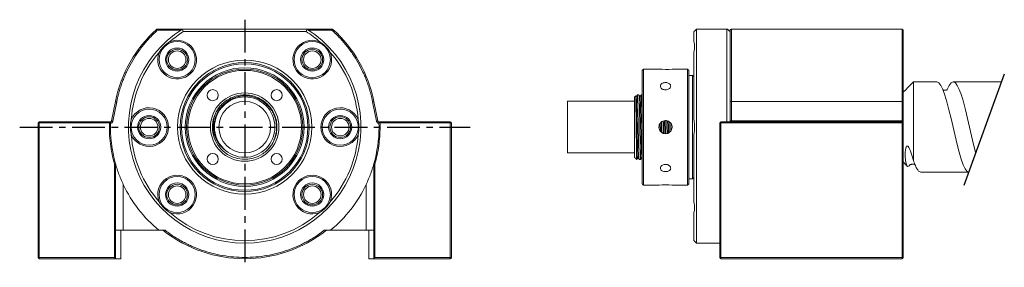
# Model space of a CAD drawing. Header units: millimetres. Extents: x 56 to 246, y 88 to 136.
import ezdxf

# ---------------------------------------------------------------- set-up
doc = ezdxf.new("R2010")
doc.units = ezdxf.units.MM
doc.linetypes.add('CENTER', pattern=[10.16, 6.35, -1.27, 1.27, -1.27])

msp = doc.modelspace()

# ---------------------------------------------------------------- linework, layer by layer
at = {"linetype": 'CENTER'}
for p, q in [((99.18, 136.06), (99.18, 88.07)), ((55.62, 115.24), (142.81, 115.24))]:
    msp.add_line(p, q, dxfattribs=at)
at = {"color": 7, "linetype": 'Continuous', "lineweight": 15}
for p, q in [((82.32, 134.04), (82.32, 134.24)), ((82.32, 134.24), (87.13, 134.24)), ((86.82, 134.04), (82.32, 134.04)), ((87.13, 134.24), (111.23, 134.24)), ((87.27, 133.74), (111.08, 133.74)), ((111.23, 134.24), (116.03, 134.24)), ((116.03, 134.04), (111.54, 134.04)), ((116.03, 134.24), (116.03, 134.04)), ((186.14, 131.8), (186.14, 133.74)), ((186.64, 134.24), (192.54, 134.24)), ((186.64, 92.74), (186.64, 134.24)), ((192.54, 116.24), (192.54, 134.24)), ((193.14, 132.77), (193.14, 133.74)), ((193.39, 134.24), (226.44, 134.24)), ((193.39, 134.19), (193.39, 134.24)), ((193.39, 120.18), (193.39, 134.19)), ((193.39, 134.19), (226.44, 134.19)), ((226.44, 134.24), (226.44, 134.19)), ((226.44, 134.19), (226.44, 120.18)), ((186.14, 116.71), (186.14, 129.72)), ((176.14, 104.24), (176.14, 126.24)), ((176.39, 126.49), (176.39, 103.99)), ((184.89, 103.99), (184.89, 126.49)), ((185.14, 126.24), (185.14, 104.24)), ((185.89, 105.24), (185.89, 125.24)), ((228.64, 123.99), (228.64, 108.74)), ((73.42, 116.44), (74.16, 120.18)), ((74.41, 120.13), (73.67, 116.39)), ((124.69, 116.39), (123.95, 120.13)), ((124.2, 120.18), (124.93, 116.44)), ((161.64, 120.24), (161.64, 110.24)), ((174.64, 109.39), (174.64, 121.09)), ((193.14, 116.39), (193.14, 120.13)), ((193.39, 120.18), (193.39, 116.44)), ((226.44, 120.18), (193.39, 120.18)), ((226.44, 116.44), (226.44, 120.18)), ((226.64, 116.4), (226.64, 120.14)), ((193.39, 116.24), (193.39, 116.44)), ((226.44, 116.44), (193.39, 116.44)), ((226.44, 116.24), (226.44, 116.44)), ((59.18, 89.94), (59.18, 116.04)), ((59.18, 116.04), (59.38, 116.04)), ((59.38, 116.04), (59.38, 116.24)), ((59.38, 116.24), (73.18, 116.24)), ((59.38, 116.04), (59.38, 89.94)), ((72.99, 116.04), (59.38, 116.04)), ((60.18, 116.24), (73.18, 116.24)), ((60.18, 116.24), (73.18, 116.24)), ((73.18, 116.24), (73.18, 116.22)), ((125.18, 116.22), (125.18, 116.24)), ((125.18, 116.24), (138.98, 116.24)), ((125.18, 116.24), (138.18, 116.24)), ((125.18, 116.24), (138.18, 116.24)), ((125.18, 115.24), (125.38, 115.24)), ((138.98, 116.04), (125.37, 116.04)), ((138.98, 116.24), (138.98, 116.04)), ((138.98, 89.94), (138.98, 116.04)), ((138.98, 116.04), (139.18, 116.04)), ((139.18, 116.04), (139.18, 89.94)), ((191.14, 89.94), (191.14, 116.04)), ((191.14, 116.04), (191.34, 116.04)), ((191.34, 116.04), (191.34, 116.24)), ((191.34, 116.24), (226.44, 116.24)), ((191.34, 116.24), (191.34, 116.24)), ((191.34, 116.24), (193.39, 116.24)), ((226.44, 116.04), (191.34, 116.04)), ((191.34, 116.04), (191.34, 89.94)), ((192.39, 116.24), (198.89, 116.24)), ((198.89, 116.24), (205.39, 116.24)), ((212.39, 116.24), (218.89, 116.24)), ((218.89, 116.24), (225.39, 116.24)), ((226.44, 116.24), (226.44, 116.04)), ((226.44, 89.94), (226.44, 116.04)), ((226.44, 116.04), (226.64, 116.04)), ((226.64, 116.04), (226.64, 89.94)), ((186.14, 100.76), (186.14, 113.77)), ((175.04, 110.08), (175.04, 108.99)), ((73.98, 89.94), (73.98, 108.07)), ((74.18, 108.1), (74.18, 89.74)), ((124.18, 89.74), (124.18, 108.1)), ((124.38, 108.07), (124.38, 89.94)), ((75.68, 95.24), (75.68, 104.12)), ((122.68, 104.12), (122.68, 95.24)), ((186.14, 93.24), (186.14, 98.68)), ((75.68, 95.24), (74.18, 95.24)), ((75.18, 89.74), (75.18, 95.24)), ((82.56, 95.24), (75.68, 95.24)), ((82.56, 95.24), (83.76, 95.24)), ((114.59, 95.24), (115.79, 95.24)), ((115.79, 95.24), (122.68, 95.24)), ((122.68, 95.24), (124.18, 95.24)), ((123.18, 89.74), (123.18, 95.24)), ((226.64, 89.94), (226.64, 91.86)), ((59.38, 89.94), (59.18, 89.94)), ((59.38, 89.94), (73.98, 89.94)), ((59.38, 89.74), (59.38, 89.94)), ((59.38, 89.74), (74.18, 89.74)), ((74.18, 89.74), (73.98, 89.94)), ((74.18, 89.74), (75.18, 89.74)), ((123.18, 89.74), (124.18, 89.74)), ((124.18, 89.74), (124.38, 89.94)), ((138.98, 89.74), (124.18, 89.74)), ((124.38, 89.94), (138.98, 89.94)), ((139.18, 89.94), (138.98, 89.94)), ((138.98, 89.94), (138.98, 89.74)), ((191.34, 89.94), (191.14, 89.94)), ((191.34, 89.94), (226.44, 89.94)), ((191.34, 89.74), (191.34, 89.94)), ((191.34, 89.74), (226.44, 89.74)), ((226.44, 89.94), (226.44, 89.74)), ((226.64, 89.94), (226.44, 89.94))]:
    msp.add_line(p, q, dxfattribs=at)
msp.add_line((246.23, 125.51), (238.39, 103.95))
at = {"color": 7, "linetype": 'Continuous', "lineweight": 15, "flags": 128}
for points in [[(239.32, 106.53), (239.03, 106.66), (238.65, 107.15), (238.26, 107.96), (237.86, 109.06), (237.48, 110.38), (237.09, 111.89), (236.69, 113.54), (236.3, 115.24), (235.92, 116.94), (235.52, 118.59), (235.13, 120.11), (234.74, 121.42), (234.35, 122.52), (233.95, 123.33), (233.57, 123.82), (233.18, 123.99), (233.18, 123.99)], [(235.17, 122.48), (235.18, 122.52), (235.57, 123.33), (235.95, 123.82), (236.35, 123.99), (236.75, 123.82), (237.13, 123.33), (237.52, 122.52), (237.92, 121.42), (238.3, 120.11), (238.69, 118.59), (239.09, 116.94), (239.48, 115.24), (239.86, 113.54), (240.26, 111.89), (240.65, 110.38), (240.68, 110.27)], [(74.16, 120.18), (74.17, 120.18), (74.18, 120.17), (74.2, 120.17), (74.23, 120.16), (74.27, 120.16), (74.31, 120.15), (74.36, 120.14), (74.41, 120.13)], [(123.95, 120.13), (124, 120.14), (124.04, 120.15), (124.09, 120.16), (124.12, 120.16), (124.15, 120.17), (124.18, 120.17), (124.19, 120.18), (124.2, 120.18)], [(73.67, 116.39), (73.62, 116.4), (73.57, 116.41), (73.53, 116.42), (73.49, 116.43), (73.46, 116.43), (73.44, 116.44), (73.43, 116.44), (73.42, 116.44)], [(124.93, 116.44), (124.93, 116.44), (124.91, 116.44), (124.89, 116.43), (124.86, 116.43), (124.82, 116.42), (124.78, 116.41), (124.74, 116.4), (124.69, 116.39)], [(227.95, 107.96), (227.8, 107.73), (227.58, 107.61), (227.39, 107.76), (227.23, 108.18), (227.12, 108.8), (227.06, 109.65), (227.06, 110.4), (227.17, 111.16), (227.22, 111.35), (227.32, 111.52), (227.38, 111.57), (227.46, 111.58), (227.54, 111.55), (227.63, 111.48), (227.74, 111.32), (227.94, 110.93), (228.16, 110.36), (228.34, 109.79), (228.64, 108.74), (228.64, 108.74)]]:
    msp.add_lwpolyline(points, dxfattribs=at)
at = {"color": 7, "linetype": 'Continuous', "lineweight": 15}
for centre, radius in [((86.1, 128.32), 3.5), ((112.26, 128.32), 3.5), ((86.1, 128.32), 2.25), ((86.1, 128.32), 2.01), ((86.1, 128.32), 1.7), ((112.26, 128.32), 2.25), ((112.26, 128.32), 2.01), ((112.26, 128.32), 1.7), ((99.18, 115.24), 13), ((99.18, 115.24), 12.5), ((99.18, 115.24), 12.25), ((99.18, 115.24), 11.5), ((99.18, 115.24), 11.25), ((99.18, 115.24), 11), ((92.99, 121.43), 1.08), ((105.37, 121.43), 1.08), ((99.18, 115.24), 6.63), ((99.18, 115.24), 5.85), ((99.18, 115.24), 5), ((80.68, 115.24), 3.5), ((117.68, 115.24), 3.5), ((80.68, 115.24), 2.25), ((80.68, 115.24), 2.01), ((80.68, 115.24), 1.7), ((117.68, 115.24), 2.25), ((117.68, 115.24), 2.01), ((117.68, 115.24), 1.7), ((92.99, 109.05), 1.08), ((105.37, 109.05), 1.08), ((86.1, 102.16), 3.5), ((112.26, 102.16), 3.5), ((86.1, 102.16), 2.25), ((86.1, 102.16), 2.01), ((86.1, 102.16), 1.7), ((112.26, 102.16), 2.25), ((112.26, 102.16), 2.01), ((112.26, 102.16), 1.7)]:
    msp.add_circle(centre, radius, dxfattribs=at)
for centre, radius, start, end in [((99.18, 115.24), 25.5, 132.0053, 168.8356), ((99.18, 115.24), 22.5, 122.3875, 57.6125), ((99.18, 115.24), 22, 122.7638, 131.1758), ((99.18, 115.24), 22, 48.8242, 57.2362), ((116.11, 134.04), 0.2, 47.9947, 90), ((99.18, 115.24), 25.5, 11.1644, 47.9947), ((193.34, 134.04), 0.2, 90, 180), ((226.44, 134.04), 0.2, 0, 90), ((86.1, 128.32), 3.75, 158.0344, 111.9656), ((112.26, 128.32), 3.75, 68.0344, 21.9656), ((99.18, 115.24), 22, 138.8242, 176.1758), ((99.18, 115.24), 22, 3.8242, 41.1758), ((180.64, 137.7), 11.28, 263.5121, 276.4068), ((193.33, 119.82), 0.364, 80.4901, 121.4264), ((226.49, 119.89), 0.291, 58.5738, 99.5097), ((80.68, 115.24), 3.75, 203.0344, 156.9656), ((99.18, 115.24), 6.25, 151.8367, 304.4022), ((117.68, 115.24), 3.75, 23.0344, 336.9656), ((73.18, 116.49), 0.25, 274.4199, 348.8356), ((125.18, 116.49), 0.25, 191.1644, 265.5801), ((193.33, 116.08), 0.364, 80.4899, 121.4266), ((226.49, 116.15), 0.291, 58.5739, 99.5096), ((59.38, 116.04), 0.2, 90, 180), ((99.18, 115.24), 26, 177.7941, 195.9424), ((73.18, 116.49), 0.25, 270, 274.4199), ((99.18, 115.24), 26, 344.0576, 0), ((99.18, 115.24), 26, 0, 2.2059), ((125.18, 116.49), 0.25, 265.5801, 270), ((99.18, 115.24), 26.2, 0, 1.7498), ((138.98, 116.04), 0.2, 0, 90), ((191.34, 116.04), 0.2, 90, 180), ((226.44, 116.04), 0.2, 360, 90), ((99.18, 115.24), 22, 183.8242, 221.1758), ((99.18, 115.24), 22, 318.8242, 356.1758), ((86.1, 102.16), 3.75, 248.0344, 201.9656), ((112.26, 102.16), 3.75, 338.0344, 291.9656), ((99.18, 115.24), 26, 205.3317, 230.2849), ((99.18, 115.24), 26, 309.7151, 334.6683), ((180.64, 92.78), 11.28, 83.5121, 96.4068), ((99.18, 115.24), 22, 228.8242, 311.1758), ((99.18, 115.24), 25.5, 231.6573, 308.3427), ((59.38, 89.94), 0.2, 180, 270), ((138.98, 89.94), 0.2, 270, 360), ((191.34, 89.94), 0.2, 180, 270), ((226.44, 89.94), 0.2, 270, 360)]:
    msp.add_arc(centre, radius, start, end, dxfattribs=at)
for points, knots in [([(82.32, 134.04), (82.24, 133.97), (82.07, 133.82), (81.83, 133.59), (81.59, 133.35), (81.35, 133.12), (81.11, 132.88), (80.72, 132.48), (80.19, 131.89), (79.53, 131.11), (78.91, 130.31), (78.11, 129.19), (77.21, 127.74), (76.42, 126.22), (75.87, 124.97), (75.5, 124.02), (75.16, 123.06), (74.9, 122.2), (74.7, 121.44), (74.54, 120.79), (74.45, 120.35), (74.41, 120.13)], [0, 0, 0, 0, 0.020612, 0.041216, 0.061815, 0.082414, 0.103015, 0.123622, 0.186023, 0.248441, 0.311248, 0.374071, 0.500081, 0.62608, 0.688872, 0.75168, 0.814056, 0.876449, 0.917626, 0.9588, 1, 1, 1, 1]), ([(82.32, 134.04), (82.32, 134.04), (82.3, 134.05), (82.28, 134.07), (82.23, 134.11), (82.18, 134.14), (82.15, 134.16), (82.13, 134.18), (82.12, 134.19), (82.11, 134.19), (82.11, 134.19)], [0, 0, 0, 0, 0.055892, 0.125235, 0.250531, 0.49836, 0.627739, 0.748705, 0.875763, 1, 1, 1, 1]), ([(82.32, 134.24), (82.31, 134.24), (82.29, 134.24), (82.26, 134.24), (82.25, 134.24), (82.25, 134.24)], [0, 0, 0, 0, 0.5, 0.5, 1, 1, 1, 1]), ([(116.11, 134.24), (116.11, 134.24), (116.1, 134.24), (116.07, 134.24), (116.05, 134.24), (116.03, 134.24)], [0, 0, 0, 0, 0.5, 0.5, 1, 1, 1, 1]), ([(116.24, 134.19), (116.24, 134.19), (116.24, 134.19), (116.24, 134.18), (116.23, 134.18), (116.21, 134.16), (116.17, 134.14), (116.13, 134.11), (116.08, 134.07), (116.05, 134.05), (116.04, 134.04), (116.03, 134.04)], [0, 0, 0, 0, 0.082401, 0.166421, 0.251326, 0.372074, 0.501194, 0.750014, 0.874376, 0.94397, 1, 1, 1, 1]), ([(123.95, 120.13), (123.93, 120.24), (123.88, 120.46), (123.81, 120.79), (123.74, 121.11), (123.66, 121.44), (123.57, 121.76), (123.42, 122.3), (123.19, 123.06), (122.86, 124.02), (122.48, 124.97), (121.93, 126.22), (121.15, 127.74), (120.24, 129.19), (119.45, 130.31), (118.82, 131.11), (118.17, 131.89), (117.56, 132.56), (117.01, 133.12), (116.53, 133.59), (116.2, 133.89), (116.03, 134.04)], [0, 0, 0, 0, 0.020601, 0.041193, 0.061781, 0.082368, 0.102958, 0.123554, 0.18593, 0.248323, 0.311114, 0.373923, 0.499922, 0.625931, 0.688738, 0.751562, 0.813963, 0.87638, 0.917581, 0.958778, 1, 1, 1, 1]), ([(116.24, 134.18), (116.23, 134.19), (116.22, 134.21), (116.19, 134.22), (116.18, 134.23)], [0, 0, 0, 0, 0.529794, 1, 1, 1, 1]), ([(193.39, 134.19), (193.38, 134.19), (193.36, 134.19), (193.32, 134.18), (193.29, 134.18), (193.25, 134.16), (193.2, 134.14), (193.16, 134.11), (193.15, 134.07), (193.14, 134.05), (193.14, 134.04), (193.14, 134.04)], [0, 0, 0, 0, 0.082401, 0.166421, 0.251326, 0.372074, 0.501194, 0.750014, 0.874376, 0.94397, 1, 1, 1, 1]), ([(193.2, 134.18), (193.19, 134.17), (193.17, 134.16), (193.15, 134.12), (193.15, 134.08), (193.14, 134.07)], [0, 0, 0, 0, 0.279036, 0.54094, 1, 1, 1, 1]), ([(193.14, 120.13), (193.14, 120.24), (193.14, 120.46), (193.14, 120.79), (193.14, 121.11), (193.14, 121.44), (193.14, 121.76), (193.14, 122.3), (193.14, 123.06), (193.14, 124.02), (193.14, 124.97), (193.14, 126.22), (193.14, 127.74), (193.14, 129.19), (193.14, 130.31), (193.14, 131.11), (193.14, 131.89), (193.14, 132.56), (193.14, 133.12), (193.14, 133.59), (193.14, 133.89), (193.14, 134.04)], [0, 0, 0, 0, 0.020601, 0.041193, 0.061781, 0.082368, 0.102958, 0.123554, 0.18593, 0.248323, 0.311114, 0.373923, 0.499922, 0.625931, 0.688738, 0.751562, 0.813963, 0.87638, 0.917581, 0.958778, 1, 1, 1, 1]), ([(193.39, 134.24), (193.37, 134.24), (193.36, 134.24), (193.34, 134.24), (193.34, 134.24), (193.34, 134.24)], [0, 0, 0, 0, 0.5, 0.5, 1, 1, 1, 1]), ([(226.64, 134.04), (226.64, 134.06), (226.63, 134.08), (226.61, 134.11), (226.6, 134.13), (226.56, 134.16), (226.54, 134.17), (226.49, 134.19), (226.46, 134.19), (226.44, 134.19)], [0, 0, 0, 0, 0.25, 0.25, 0.5, 0.5, 0.75, 0.75, 1, 1, 1, 1]), ([(226.64, 120.14), (226.64, 121.45), (226.64, 122.75), (226.64, 125.3), (226.64, 126.54), (226.64, 128.92), (226.64, 130.05), (226.64, 132.17), (226.64, 133.15), (226.64, 134.04)], [0, 0, 0, 0, 0.25, 0.25, 0.5, 0.5, 0.75, 0.75, 1, 1, 1, 1]), ([(84.69, 131.8), (84.27, 131.54), (83.89, 131.24), (83.36, 130.71), (83.19, 130.53), (82.89, 130.14), (82.75, 129.93), (82.62, 129.72)], [0, 0, 0, 0, 0.5, 0.5, 0.75, 0.75, 1, 1, 1, 1]), ([(115.74, 129.72), (115.48, 130.14), (115.18, 130.53), (114.65, 131.06), (114.46, 131.22), (114.07, 131.53), (113.87, 131.67), (113.66, 131.8)], [0, 0, 0, 0, 0.5, 0.5, 0.75, 0.75, 1, 1, 1, 1]), ([(186.14, 129.72), (186.22, 130.14), (186.26, 130.53), (186.27, 131.06), (186.25, 131.22), (186.21, 131.53), (186.18, 131.67), (186.14, 131.8)], [0, 0, 0, 0, 0.5, 0.5, 0.75, 0.75, 1, 1, 1, 1]), ([(180.64, 122.46), (180.53, 122.47), (180.3, 122.48), (180, 122.61), (179.78, 122.8), (179.64, 123.04), (179.63, 123.28), (179.72, 123.5), (179.92, 123.69), (180.2, 123.82), (180.53, 123.88), (180.87, 123.87), (181.18, 123.78), (181.44, 123.63), (181.6, 123.43), (181.66, 123.19), (181.6, 122.95), (181.43, 122.73), (181.18, 122.56), (180.9, 122.47), (180.71, 122.46), (180.64, 122.46)], [0, 0, 0, 0, 0.053544, 0.107083, 0.160755, 0.214515, 0.26813, 0.321595, 0.375137, 0.428863, 0.482595, 0.536144, 0.589606, 0.643213, 0.696971, 0.75065, 0.804145, 0.857637, 0.911311, 0.96507, 1, 1, 1, 1]), ([(235.22, 122.48), (235.21, 122.49), (235.2, 122.5), (235.14, 122.47), (235.04, 122.44), (234.85, 122.4), (234.69, 122.4), (234.46, 122.44), (234.38, 122.48), (234.35, 122.49)], [0, 0, 0, 0, 0.143444, 0.29835, 0.420535, 0.540199, 0.720498, 0.927891, 1, 1, 1, 1]), ([(102.71, 110.08), (102.98, 110.3), (103.53, 110.72), (104.21, 111.53), (104.75, 112.43), (105.13, 113.41), (105.34, 114.44), (105.37, 115.49), (105.23, 116.53), (104.91, 117.53), (104.44, 118.46), (103.81, 119.29), (103.05, 120), (102.19, 120.57), (101.24, 121), (100.24, 121.25), (99.21, 121.33), (98.19, 121.23), (97.2, 120.97), (96.26, 120.54), (95.42, 119.96), (94.69, 119.25), (94.08, 118.43), (93.63, 117.52), (93.34, 116.55), (93.22, 115.55), (93.26, 114.54), (93.48, 113.55), (93.87, 112.59), (94.43, 111.68), (94.95, 111.17), (95.21, 110.91)], [0, 0, 0, 0, 0.034641, 0.069647, 0.104652, 0.139658, 0.174663, 0.209678, 0.244689, 0.279426, 0.314163, 0.348723, 0.383282, 0.417848, 0.452411, 0.486745, 0.521078, 0.555191, 0.589304, 0.623423, 0.657538, 0.691468, 0.725397, 0.759064, 0.792731, 0.826402, 0.86007, 0.893595, 0.92712, 0.96356, 1, 1, 1, 1]), ([(93.67, 118.19), (93.83, 118.46), (94.14, 118.99), (94.83, 119.77), (95.69, 120.47), (96.76, 121.05), (97.93, 121.41), (99.18, 121.53), (100.42, 121.41), (101.6, 121.05), (102.67, 120.47), (103.61, 119.7), (104.41, 118.74), (105, 117.64), (105.35, 116.45), (105.47, 115.24), (105.35, 114.03), (105, 112.84), (104.4, 111.75), (103.79, 110.95), (103.34, 110.61), (103.22, 110.51)], [0, 0, 0, 0, 0.042687, 0.085001, 0.140287, 0.194363, 0.250253, 0.30726, 0.364267, 0.420157, 0.474233, 0.529519, 0.586274, 0.643409, 0.69979, 0.75437, 0.80895, 0.865331, 0.922466, 0.979221, 1, 1, 1, 1]), ([(175.04, 110.08), (175.03, 110.3), (175.03, 110.72), (175.01, 111.52), (175, 112.42), (174.99, 113.41), (174.97, 114.43), (174.96, 115.49), (174.95, 116.52), (174.94, 117.53), (174.92, 118.45), (174.91, 119.28), (174.9, 119.99), (174.88, 120.57), (174.87, 121), (174.86, 121.23), (174.85, 121.33), (174.85, 121.3), (174.85, 121.3)], [0, 0, 0, 0, 0.066347, 0.132437, 0.200443, 0.266533, 0.334539, 0.400629, 0.468664, 0.534237, 0.601732, 0.666979, 0.734119, 0.799366, 0.866527, 0.931335, 0.998048, 1, 1, 1, 1]), ([(175.16, 121.49), (175.13, 121.42), (175.06, 121.3), (174.99, 121.18), (174.95, 121.12)], [0, 0, 0, 0, 0.510881, 1, 1, 1, 1]), ([(174.96, 121.09), (174.96, 121.07), (174.98, 121.03), (175, 120.69), (175.02, 120.16), (175.04, 119.43), (175.07, 118.53), (175.09, 117.49), (175.12, 116.38), (175.14, 115.24), (175.16, 114.1), (175.18, 112.99), (175.21, 111.95), (175.24, 110.95), (175.26, 110.1), (175.29, 109.51), (175.31, 109.43), (175.32, 109.39)], [0, 0, 0, 0, 0.053451, 0.117447, 0.179367, 0.242673, 0.307661, 0.373083, 0.437642, 0.50014, 0.562637, 0.627196, 0.692618, 0.757606, 0.841349, 0.925091, 1, 1, 1, 1]), ([(175.16, 121.47), (175.16, 121.48), (175.17, 121.53), (175.19, 121.39), (175.22, 121.05), (175.24, 120.47), (175.26, 119.7), (175.28, 118.74), (175.31, 117.64), (175.33, 116.45), (175.36, 115.24), (175.38, 114.03), (175.4, 112.84), (175.43, 111.74), (175.45, 110.78), (175.47, 110.01), (175.49, 109.44), (175.52, 109.06), (175.53, 109.01), (175.54, 108.99)], [0, 0, 0, 0, 0.010988, 0.074038, 0.135852, 0.19566, 0.256808, 0.319579, 0.38277, 0.445128, 0.505494, 0.56586, 0.628218, 0.691409, 0.75418, 0.815327, 0.875136, 0.936949, 1, 1, 1, 1]), ([(175.86, 109.01), (175.86, 109), (175.85, 108.95), (175.83, 109.09), (175.81, 109.43), (175.79, 110.01), (175.77, 110.78), (175.74, 111.74), (175.72, 112.84), (175.69, 114.03), (175.67, 115.24), (175.65, 116.45), (175.63, 117.64), (175.6, 118.74), (175.58, 119.7), (175.55, 120.47), (175.53, 121.04), (175.51, 121.42), (175.49, 121.47), (175.48, 121.49)], [0, 0, 0, 0, 0.010999, 0.074049, 0.135862, 0.19567, 0.256816, 0.319587, 0.382777, 0.445134, 0.5055, 0.565865, 0.628222, 0.691412, 0.754183, 0.81533, 0.875137, 0.93695, 1, 1, 1, 1]), ([(175.71, 121.11), (175.67, 121.17), (175.6, 121.3), (175.53, 121.42), (175.49, 121.49)], [0, 0, 0, 0, 0.499993, 1, 1, 1, 1]), ([(175.91, 121.49), (175.88, 121.42), (175.81, 121.3), (175.74, 121.18), (175.7, 121.12)], [0, 0, 0, 0, 0.510849, 1, 1, 1, 1]), ([(175.71, 121.09), (175.71, 121.07), (175.73, 121.03), (175.75, 120.69), (175.77, 120.16), (175.79, 119.43), (175.82, 118.53), (175.84, 117.49), (175.87, 116.38), (175.89, 115.24), (175.91, 114.1), (175.93, 112.99), (175.96, 111.95), (175.99, 110.95), (176.01, 110.1), (176.04, 109.51), (176.06, 109.43), (176.07, 109.39)], [0, 0, 0, 0, 0.05343, 0.117433, 0.17936, 0.242674, 0.307669, 0.373099, 0.437665, 0.50017, 0.562674, 0.627241, 0.692671, 0.757666, 0.841418, 0.92517, 1, 1, 1, 1]), ([(175.91, 121.47), (175.91, 121.48), (175.92, 121.53), (175.94, 121.39), (175.97, 121.05), (175.99, 120.47), (176.01, 119.7), (176.03, 118.74), (176.06, 117.64), (176.08, 116.45), (176.11, 115.24), (176.12, 114.23), (176.13, 113.66), (176.14, 113.47)], [0, 0, 0, 0, 0.018371, 0.124124, 0.227803, 0.328117, 0.430678, 0.535963, 0.641952, 0.746542, 0.847793, 0.949044, 1, 1, 1, 1]), ([(95.21, 110.91), (94.95, 111.15), (94.45, 111.61), (93.87, 112.45), (93.43, 113.35), (93.15, 114.32), (93.04, 115.31), (93.09, 116.41), (93.31, 117.38), (93.57, 117.98), (93.67, 118.19)], [0, 0, 0, 0, 0.129413, 0.25499, 0.380567, 0.504355, 0.629837, 0.75536, 0.912574, 1, 1, 1, 1]), ([(73.67, 116.39), (73.67, 116.38), (73.66, 116.35), (73.65, 116.31), (73.63, 116.28), (73.6, 116.23), (73.56, 116.17), (73.5, 116.11), (73.43, 116.06), (73.35, 116.02), (73.27, 116), (73.22, 115.99), (73.19, 115.99)], [0, 0, 0, 0, 0.060909, 0.12136, 0.181761, 0.24252, 0.370921, 0.499727, 0.62823, 0.757137, 0.878269, 1, 1, 1, 1]), ([(77.23, 116.71), (77.11, 116.23), (77.05, 115.74), (77.05, 115), (77.07, 114.75), (77.13, 114.26), (77.17, 114.01), (77.23, 113.77)], [0, 0, 0, 0, 0.5, 0.5, 0.75, 0.75, 1, 1, 1, 1]), ([(121.13, 113.77), (121.24, 114.25), (121.3, 114.74), (121.3, 115.48), (121.29, 115.73), (121.23, 116.23), (121.19, 116.47), (121.13, 116.71)], [0, 0, 0, 0, 0.5, 0.5, 0.75, 0.75, 1, 1, 1, 1]), ([(125.17, 115.99), (125.15, 115.99), (125.13, 115.99), (125.09, 116), (125.05, 116.01), (124.99, 116.03), (124.93, 116.06), (124.85, 116.11), (124.79, 116.17), (124.74, 116.24), (124.71, 116.31), (124.69, 116.37), (124.69, 116.39)], [0, 0, 0, 0, 0.061046, 0.121631, 0.182165, 0.243061, 0.371573, 0.500471, 0.628881, 0.757678, 0.87854, 1, 1, 1, 1]), ([(179.36, 115.24), (179.38, 115.38), (179.41, 115.67), (179.62, 116.05), (179.95, 116.34), (180.35, 116.51), (180.78, 116.53), (181.2, 116.41), (181.56, 116.16), (181.81, 115.81), (181.93, 115.39), (181.91, 114.95), (181.74, 114.55), (181.45, 114.23), (181.07, 114.01), (180.64, 113.94), (180.21, 114.01), (179.83, 114.22), (179.54, 114.55), (179.39, 114.91), (179.37, 115.15), (179.36, 115.24)], [0, 0, 0, 0, 0.053455, 0.106901, 0.160561, 0.214366, 0.267937, 0.32126, 0.374708, 0.428457, 0.482217, 0.535681, 0.589004, 0.642557, 0.696357, 0.750036, 0.80341, 0.856774, 0.910435, 0.964239, 1, 1, 1, 1]), ([(180.19, 114.05), (180.19, 114.45), (180.17, 115.23), (180.16, 116.01), (180.15, 116.4)], [0, 0, 0, 0, 0.506806, 1, 1, 1, 1]), ([(180.36, 116.48), (180.37, 116.44), (180.37, 116.04), (180.39, 115.24), (180.4, 114.44), (180.41, 114.04), (180.41, 114)], [0, 0, 0, 0, 0.051771, 0.501437, 0.951104, 1, 1, 1, 1]), ([(180.58, 116.5), (180.58, 116.47), (180.59, 116.07), (180.61, 115.24), (180.62, 114.4), (180.63, 113.99), (180.63, 113.97)], [0, 0, 0, 0, 0.026517, 0.496375, 0.966232, 1, 1, 1, 1]), ([(180.94, 114.02), (180.94, 114.03), (180.94, 114.42), (180.92, 115.24), (180.91, 116.06), (180.9, 116.46), (180.9, 116.47)], [0, 0, 0, 0, 0.013475, 0.49785, 0.982226, 1, 1, 1, 1]), ([(181.12, 116.41), (181.12, 116.39), (181.12, 116.02), (181.14, 115.24), (181.15, 114.47), (181.16, 114.1), (181.16, 114.09)], [0, 0, 0, 0, 0.022924, 0.505235, 0.987545, 1, 1, 1, 1]), ([(181.34, 116.29), (181.34, 115.94), (181.36, 115.25), (181.37, 114.55), (181.37, 114.21)], [0, 0, 0, 0, 0.504106, 1, 1, 1, 1]), ([(186.14, 113.77), (186.22, 114.25), (186.26, 114.74), (186.27, 115.48), (186.25, 115.73), (186.21, 116.23), (186.18, 116.47), (186.14, 116.71)], [0, 0, 0, 0, 0.5, 0.5, 0.75, 0.75, 1, 1, 1, 1]), ([(193.16, 116.41), (193.16, 116.37), (193.16, 116.3), (193.16, 116.26), (193.16, 116.24)], [0, 0, 0, 0, 0.697027, 1, 1, 1, 1]), ([(226.64, 116.04), (226.64, 116.04), (226.64, 116.05), (226.64, 116.08), (226.64, 116.11), (226.64, 116.18), (226.64, 116.22), (226.64, 116.31), (226.64, 116.36), (226.64, 116.4)], [0, 0, 0, 0, 0.25, 0.25, 0.5, 0.5, 0.75, 0.75, 1, 1, 1, 1]), ([(72.99, 116.04), (72.95, 114.7), (73.01, 113.35), (73.34, 110.68), (73.61, 109.36), (73.98, 108.07)], [0, 0, 0, 0, 0.5, 0.5, 1, 1, 1, 1]), ([(73.18, 116.22), (73.17, 116.22), (73.17, 116.21), (73.16, 116.2), (73.14, 116.19), (73.12, 116.17), (73.09, 116.13), (73.05, 116.1), (73.02, 116.07), (73, 116.05), (72.99, 116.04)], [0, 0, 0, 0, 0.077241, 0.160654, 0.250331, 0.366148, 0.500185, 0.750234, 0.894736, 1, 1, 1, 1]), ([(124.38, 108.07), (124.71, 109.23), (124.96, 110.42), (125.29, 112.82), (125.38, 114.03), (125.38, 115.24)], [0, 0, 0, 0, 0.5, 0.5, 1, 1, 1, 1]), ([(125.18, 116.22), (125.2, 116.2), (125.23, 116.17), (125.29, 116.11), (125.33, 116.07), (125.37, 116.04)], [0, 0, 0, 0, 0.5, 0.5, 1, 1, 1, 1]), ([(179.43, 114.88), (179.43, 115), (179.42, 115.2), (179.42, 115.4), (179.42, 115.49)], [0, 0, 0, 0, 0.59774, 1, 1, 1, 1]), ([(179.62, 116), (179.63, 115.75), (179.64, 115.23), (179.65, 114.72), (179.65, 114.46)], [0, 0, 0, 0, 0.493001, 1, 1, 1, 1]), ([(179.84, 116.21), (179.84, 115.89), (179.86, 115.23), (179.87, 114.56), (179.87, 114.23)], [0, 0, 0, 0, 0.488909, 1, 1, 1, 1]), ([(181.69, 114.53), (181.68, 114.76), (181.67, 115.25), (181.66, 115.73), (181.66, 115.97)], [0, 0, 0, 0, 0.493318, 1, 1, 1, 1]), ([(175.11, 109.01), (175.11, 109), (175.1, 108.95), (175.08, 109.09), (175.06, 109.44), (175.05, 109.87), (175.04, 110.08)], [0, 0, 0, 0, 0.054836, 0.377663, 0.693856, 1, 1, 1, 1]), ([(175.11, 108.99), (175.15, 109.06), (175.22, 109.18), (175.29, 109.3), (175.33, 109.36)], [0, 0, 0, 0, 0.510862, 1, 1, 1, 1]), ([(175.32, 109.37), (175.36, 109.31), (175.43, 109.18), (175.5, 109.06), (175.54, 108.99)], [0, 0, 0, 0, 0.499991, 1, 1, 1, 1]), ([(175.86, 108.99), (175.9, 109.06), (175.97, 109.18), (176.04, 109.3), (176.08, 109.36)], [0, 0, 0, 0, 0.510894, 1, 1, 1, 1]), ([(228.64, 108.74), (228.76, 108.4), (229.01, 107.73), (229.38, 107.03), (229.73, 106.58), (229.98, 106.52), (230.1, 106.49)], [0, 0, 0, 0, 0.25178, 0.501556, 0.748795, 1, 1, 1, 1]), ([(73.98, 108.07), (73.98, 108.07), (74.01, 108.08), (74.05, 108.08), (74.09, 108.09), (74.12, 108.09), (74.15, 108.09), (74.16, 108.1), (74.18, 108.1), (74.18, 108.1), (74.18, 108.1)], [0, 0, 0, 0, 0.066508, 0.250358, 0.386562, 0.500092, 0.629126, 0.749934, 0.876313, 1, 1, 1, 1]), ([(74.18, 108.1), (74.18, 108.1), (74.19, 108.06), (74.21, 107.98), (74.22, 107.95), (74.24, 107.88), (74.25, 107.85), (74.28, 107.74), (74.31, 107.66), (74.36, 107.49), (74.39, 107.41), (74.47, 107.16), (74.52, 106.98), (74.65, 106.63), (74.71, 106.45), (74.91, 105.91), (75.05, 105.55), (75.35, 104.83), (75.51, 104.47), (75.68, 104.12)], [0, 0, 0, 0, 0.0625, 0.0625, 0.09375, 0.09375, 0.125, 0.125, 0.1875, 0.1875, 0.25, 0.25, 0.375, 0.375, 0.5, 0.5, 0.75, 0.75, 1, 1, 1, 1]), ([(122.68, 104.12), (122.85, 104.48), (123.01, 104.83), (123.31, 105.55), (123.45, 105.91), (123.65, 106.45), (123.71, 106.62), (123.83, 106.98), (123.89, 107.16), (123.97, 107.41), (124, 107.5), (124.05, 107.66), (124.07, 107.74), (124.12, 107.89), (124.14, 107.95), (124.16, 108.03), (124.17, 108.06), (124.18, 108.09), (124.18, 108.1), (124.18, 108.1)], [0, 0, 0, 0, 0.25, 0.25, 0.5, 0.5, 0.625, 0.625, 0.75, 0.75, 0.8125, 0.8125, 0.875, 0.875, 0.9375, 0.9375, 0.96875, 0.96875, 1, 1, 1, 1]), ([(124.18, 108.1), (124.18, 108.1), (124.18, 108.1), (124.18, 108.1), (124.19, 108.1), (124.21, 108.09), (124.23, 108.09), (124.27, 108.09), (124.31, 108.08), (124.34, 108.08), (124.37, 108.07), (124.38, 108.07)], [0, 0, 0, 0, 0.082089, 0.165754, 0.250238, 0.371018, 0.500022, 0.613527, 0.749699, 0.933513, 1, 1, 1, 1]), ([(180.64, 106.61), (180.53, 106.62), (180.3, 106.63), (180, 106.74), (179.78, 106.91), (179.64, 107.13), (179.63, 107.37), (179.72, 107.6), (179.92, 107.81), (180.2, 107.96), (180.53, 108.03), (180.87, 108.02), (181.18, 107.92), (181.44, 107.75), (181.6, 107.52), (181.66, 107.28), (181.6, 107.05), (181.43, 106.85), (181.18, 106.7), (180.9, 106.62), (180.71, 106.61), (180.64, 106.61)], [0, 0, 0, 0, 0.053544, 0.107083, 0.160755, 0.214515, 0.26813, 0.321595, 0.375137, 0.428863, 0.482595, 0.536144, 0.589606, 0.643213, 0.696971, 0.75065, 0.804145, 0.857637, 0.911311, 0.96507, 1, 1, 1, 1]), ([(227.96, 107.93), (227.97, 107.93), (227.98, 107.93), (228.16, 108.03), (228.34, 108.07), (228.48, 108.08), (228.63, 108.07), (228.72, 108.06), (228.84, 108.03), (228.87, 108.02), (228.87, 108.04), (228.87, 108.04)], [0, 0, 0, 0, 0.113335, 0.332732, 0.501751, 0.604585, 0.679366, 0.784454, 0.867667, 0.991563, 1, 1, 1, 1]), ([(82.62, 100.76), (82.88, 100.34), (83.18, 99.95), (83.7, 99.42), (83.89, 99.26), (84.28, 98.95), (84.48, 98.81), (84.69, 98.68)], [0, 0, 0, 0, 0.5, 0.5, 0.75, 0.75, 1, 1, 1, 1]), ([(113.66, 98.68), (114.08, 98.94), (114.47, 99.24), (114.99, 99.77), (115.16, 99.96), (115.47, 100.34), (115.61, 100.55), (115.74, 100.76)], [0, 0, 0, 0, 0.5, 0.5, 0.75, 0.75, 1, 1, 1, 1]), ([(186.14, 98.68), (186.22, 98.94), (186.26, 99.24), (186.27, 99.77), (186.25, 99.96), (186.21, 100.34), (186.18, 100.55), (186.14, 100.76)], [0, 0, 0, 0, 0.5, 0.5, 0.75, 0.75, 1, 1, 1, 1]), ([(83.76, 95.24), (83.72, 95.24), (83.68, 95.24), (83.59, 95.24), (83.55, 95.24), (83.47, 95.24), (83.44, 95.24), (83.38, 95.24), (83.36, 95.24), (83.36, 95.24)], [0, 0, 0, 0, 0.25, 0.25, 0.5, 0.5, 0.75, 0.75, 1, 1, 1, 1]), ([(83.76, 95.24), (83.85, 95.17), (84.02, 95.04), (84.28, 94.85), (84.55, 94.66), (84.81, 94.47), (85.08, 94.29), (85.54, 93.99), (86.2, 93.57), (87.07, 93.08), (87.97, 92.61), (89.21, 92.02), (90.82, 91.38), (92.83, 90.77), (94.91, 90.32), (97.03, 90.05), (99.18, 89.96), (101.32, 90.05), (103.45, 90.32), (105.52, 90.77), (107.54, 91.38), (109.15, 92.02), (110.39, 92.61), (111.29, 93.08), (112.16, 93.57), (112.91, 94.04), (113.54, 94.47), (114.07, 94.85), (114.42, 95.11), (114.59, 95.24)], [0, 0, 0, 0, 0.009813, 0.019622, 0.029428, 0.039235, 0.049042, 0.058853, 0.088966, 0.119088, 0.149823, 0.180565, 0.243103, 0.306527, 0.370632, 0.435199, 0.500001, 0.564802, 0.629369, 0.693475, 0.756898, 0.819436, 0.850171, 0.880913, 0.911027, 0.941149, 0.960763, 0.980375, 1, 1, 1, 1]), ([(114.59, 95.24), (114.63, 95.24), (114.68, 95.24), (114.76, 95.24), (114.8, 95.24), (114.88, 95.24), (114.92, 95.24), (114.98, 95.24), (115, 95.24), (115, 95.24)], [0, 0, 0, 0, 0.25, 0.25, 0.5, 0.5, 0.75, 0.75, 1, 1, 1, 1])]:
    msp.add_open_spline(points, degree=3, knots=knots, dxfattribs=at)
for points, degree in [([(82.25, 134.24), (82.2, 134.24), (82.15, 134.22), (82.11, 134.19)], 3), ([(87.13, 134.24), (87.17, 134.07), (87.22, 133.91), (87.27, 133.74)], 3), ([(111.08, 133.74), (111.13, 133.91), (111.18, 134.07), (111.23, 134.24)], 3), ([(186.14, 133.74), (186.31, 133.91), (186.47, 134.07), (186.64, 134.24)], 3), ([(192.54, 134.24), (192.57, 134.24), (192.61, 134.24), (192.64, 134.24)], 3), ([(192.64, 134.24), (192.81, 134.07), (192.97, 133.91), (193.14, 133.74)], 3), ([(176.39, 126.49), (176.14, 126.24)], 1), ([(179.36, 126.49), (176.39, 126.49)], 1), ([(184.89, 126.49), (181.9, 126.49)], 1), ([(185.14, 126.24), (184.89, 126.49)], 1), ([(185.89, 125.24), (185.14, 125.24)], 1), ([(186.14, 124.99), (185.89, 125.24)], 1), ([(228.64, 123.99), (226.64, 121.99)], 1), ([(233.18, 123.99), (228.64, 123.99)], 1), ([(245.68, 123.99), (236.35, 123.99)], 1), ([(174.64, 120.24), (161.64, 120.24)], 1), ([(174.84, 121.3), (174.64, 121.09)], 1), ([(174.96, 121.11), (174.85, 121.29)], 1), ([(175.48, 121.49), (175.17, 121.49)], 1), ([(176.14, 121.49), (175.92, 121.49)], 1), ([(193.14, 116.24), (193.14, 116.39)], 1), ([(73.2, 116.24), (73.2, 116.24), (73.19, 116.23), (73.18, 116.22)], 3), ([(125.18, 116.22), (125.17, 116.23), (125.16, 116.24), (125.16, 116.24)], 3), ([(161.64, 110.24), (174.64, 110.24)], 1), ([(174.64, 109.39), (175.04, 108.99)], 1), ([(175.04, 108.99), (175.11, 108.99)], 1), ([(175.54, 108.99), (175.86, 108.99)], 1), ([(176.07, 109.37), (176.14, 109.25)], 1), ([(226.64, 108.49), (227.44, 107.69)], 1), ([(185.14, 105.24), (185.89, 105.24)], 1), ([(185.89, 105.24), (186.14, 105.49)], 1), ([(230.1, 106.49), (239.43, 106.49)], 1), ([(176.14, 104.24), (176.39, 103.99)], 1), ([(176.39, 103.99), (179.38, 103.99)], 1), ([(181.91, 103.99), (184.89, 103.99)], 1), ([(184.89, 103.99), (185.14, 104.24)], 1), ([(186.14, 93.24), (186.64, 92.74)], 1), ([(186.64, 92.74), (191.14, 92.74)], 1)]:
    msp.add_open_spline(points, degree=degree, dxfattribs=at)

doc.saveas('drawing.dxf')
